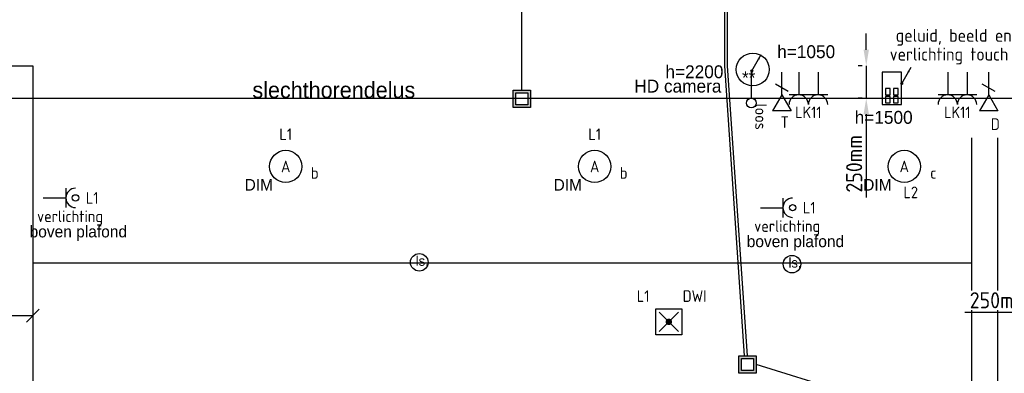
# Model space of a CAD drawing. Header units: millimetres. Extents: x -28157 to 193371, y -2151 to 171990.
# Tile 23 of 31: x 106655 to 114295, y 64750 to 67493. Entities that reach past the tile are written whole.
import ezdxf
from ezdxf.enums import TextEntityAlignment as Align

# ---------------------------------------------------------------- set-up
doc = ezdxf.new("R2010")
doc.units = ezdxf.units.MM
doc.header["$LTSCALE"] = 50
doc.layers.get('0').update_dxf_attribs({"linetype": 'CONTINUOUS'})
doc.layers.get('Defpoints').update_dxf_attribs({"linetype": 'CONTINUOUS'})
for name, color, linetype in [('BL$2----', 7, 'CONTINUOUS'), ('EL6131--_KG_D', 6, 'CONTINUOUS'), ('EL6222--', 20, 'CONTINUOUS'), ('EL6223--', 20, 'CONTINUOUS'), ('EL6311--', 20, 'CONTINUOUS'), ('EL6321--', 3, 'CONTINUOUS'), ('EL6422--', 3, 'CONTINUOUS'), ('EL6441--', 3, 'CONTINUOUS'), ('EM6131--_KG', 7, 'CONTINUOUS'), ('Inter Visual Systems Leidingen boven plafond tbv. AV', 5, 'CONTINUOUS'), ('Inter Visual Systems Vloerleidingen tbv. AV', 5, 'CONTINUOUS'), ('Inter Visual Systems Vloerleidingen tbv. Slechthorendenlus', 5, 'CONTINUOUS'), ('Inter Visual Systems Voorzieningen E', 5, 'CONTINUOUS'), ('Sparingen Heegt', 6, 'CONTINUOUS')]:
    doc.layers.add(name, color=color, linetype=linetype)
doc.styles.add('BURO-012', font='BUROFONT.shx', dxfattribs={"height": 120})
doc.styles.add('buro-018', font='BUROFONT.shx', dxfattribs={"height": 180})
doc.styles.add('STABICAD-018', font='ISOCP.SHX', dxfattribs={"height": 90})
doc.styles.get("Standard").update_dxf_attribs({"font": 'ISOCP'})
doc.dimstyles.new('ISO-25', dxfattribs={"dimtxt": 2.5, "dimasz": 2.5, "dimexe": 1.25, "dimexo": 0.625, "dimtad": 1, "dimtih": 1, "dimdec": 4, "dimdsep": 46, "dimtxsty": 'Standard', "dimcen": 2.5, "dimadec": 0, "dimazin": 0, "dimtfac": 1, "dimtdec": 4, "dimtmove": 0, "dimatfit": 3, "dimfxl": 1, "dimtvp": 1, "dimtolj": 1, "dimtzin": 0, "dimarcsym": 0})

# ---------------------------------------------------------------- blocks, each defined once
blk = doc.blocks.new('111512')
at = {"color": 0, "linetype": 'Continuous'}
for p, q in [((-2, 2), (2, 2)), ((-2, -2), (-2, 2)), ((2, 2), (2, -2)), ((-1.5, -1.5), (1.5, 1.5)), ((1.5, -1.5), (-1.5, 1.5)), ((2, -2), (-2, -2))]:
    blk.add_line(p, q, dxfattribs=at)
at = {"color": 0, "linetype": 'Continuous', "const_width": 0.5}
blk.add_lwpolyline([(-0.25, 0, 1), (0.25, 0, 1)], format="xyb", close=True, dxfattribs=at)
at = {"color": 0, "linetype": 'Continuous', "style": 'buro-018'}
for tag, p in [('PANEL', (0, 11.17)), ('CIRCUIT', (0, 8.17)), ('SUBCIRCUIT', (4.5, 8.17)), ('LIGHTFIXTURECODE', (0, 4))]:
    blk.add_attdef(tag, text='', height=1.8, dxfattribs=at).set_placement(p, align=Align.MIDDLE)
blk = doc.blocks.new('E00126')
at = {"color": 0, "linetype": 'Continuous'}
for p, q in [((-3, 4.5), (3, 4.5)), ((-1.5, 1), (-1.5, 4.5)), ((1.5, 1), (1.5, 4.5))]:
    blk.add_line(p, q, dxfattribs=at)
for centre in [(-1.5, 6), (1.5, 6)]:
    blk.add_arc(centre, 1.5, 180, 0, dxfattribs=at)
at = {"color": 0, "linetype": 'Continuous', "style": 'buro-018'}
for tag, p in [('PANEL', (0, 11.5)), ('CIRCUIT', (0, 8.5)), ('SUBCIRCUIT', (4.5, 8.5))]:
    blk.add_attdef(tag, text='', height=1.8, dxfattribs=at).set_placement(p, align=Align.MIDDLE)
at = {"color": 0, "linetype": 'Continuous', "style": 'buro-018', "flags": 1}
for tag, p in [('POWERCODE', (13, 8.5)), ('ARTICLECODE', (0, 0))]:
    blk.add_attdef(tag, text='', height=1.8, dxfattribs=at).set_placement(p, align=Align.MIDDLE)
blk = doc.blocks.new('E00410')
at = {"color": 0, "linetype": 'Continuous', "lineweight": -2}
for p, q in [((1.5, 6), (-1.5, 6)), ((-1.5, 6), (-1.5, 1)), ((-0.25, 5.75), (-1, 5.75)), ((-1, 5.75), (-1, 4.75)), ((-1, 4.75), (-0.25, 4.75)), ((-0.25, 4.75), (-0.25, 5.75)), ((1, 5.75), (0.25, 5.75)), ((0.25, 5.75), (0.25, 4.75)), ((0.25, 4.75), (1, 4.75)), ((1, 4.75), (1, 5.75)), ((1.5, 1), (1.5, 6)), ((-0.25, 4.5), (-1, 4.5)), ((-1, 4.5), (-1, 3.5)), ((-1, 3.5), (-0.25, 3.5)), ((-0.25, 3.5), (-0.25, 4.5)), ((1, 4.5), (0.25, 4.5)), ((0.25, 4.5), (0.25, 3.5)), ((0.25, 3.5), (1, 3.5)), ((1, 3.5), (1, 4.5)), ((-1.5, 1), (1.5, 1))]:
    blk.add_line(p, q, dxfattribs=at)
at = {"color": 0, "linetype": 'Continuous', "lineweight": -2, "style": 'STABICAD-018'}
for tag, p in [('SWITCHCODE', (3, 5)), ('ARTICLECODE', (0, 1))]:
    blk.add_attdef(tag, text='', height=1.8, dxfattribs=at).set_placement(p, align=Align.MIDDLE)
blk = doc.blocks.new('*U151')
at = {"color": 0, "linetype": 'Continuous'}
for p, q in [((0, 125, -2730), (6663.4, 125, -2730)), ((0, -125, -2730), (6663.4, -125, -2730))]:
    blk.add_line(p, q, dxfattribs=at)
at = {"layer": 'EL6223--', "color": 2, "style": 'BURO-012'}
for tag, p in [('SECTIONCODE', (106631.3, 66788.1, 2730)), ('ELEMENTCODE', (106631.3, 66788.1, 2730)), ('POSITIONCODE', (106781.3, 63528.5, 2730))]:
    blk.add_attdef(tag, p, '', height=1.8, dxfattribs=at)
blk = doc.blocks.new('*U419')
at = {"color": 0, "linetype": 'Continuous'}
for p, q in [((0, 100, -2730), (6476.4, 100, -2730)), ((0, -100, -2730), (6476.4, -100, -2730))]:
    blk.add_line(p, q, dxfattribs=at)
at = {"layer": 'Sparingen Heegt', "color": 2, "style": 'BURO-012'}
for tag in ['SECTIONCODE', 'ELEMENTCODE', 'POSITIONCODE']:
    blk.add_attdef(tag, (114144.5, 60099.7, 2730), '', height=2, dxfattribs=at)
blk = doc.blocks.new('E00154')
at = {"color": 0, "linetype": 'Continuous'}
for p, q in [((-1.44, 7), (1.44, 7)), ((0, 4.5), (-1.44, 7)), ((0, 4.5), (1.44, 7)), ((-1, 4), (1, 2.85)), ((0, 4.5), (0, 1))]:
    blk.add_line(p, q, dxfattribs=at)
at = {"color": 0, "linetype": 'Continuous', "style": 'STABICAD-018'}
for tag, p in [('COMMENT1', (0, 12)), ('TELECOM1', (0, 9)), ('TEXT1', (2.5, 6)), ('ARTICLECODE', (0, 0))]:
    blk.add_attdef(tag, text='', height=1.8, dxfattribs=at).set_placement(p, align=Align.MIDDLE)
blk = doc.blocks.new('E00152')
at = {"color": 0, "linetype": 'Continuous'}
for p, q in [((-1.44, 7), (1.44, 7)), ((0, 4.5), (-1.44, 7)), ((0, 4.5), (1.44, 7)), ((-1, 4), (1, 2.85)), ((0, 4.5), (0, 1))]:
    blk.add_line(p, q, dxfattribs=at)
at = {"color": 7, "style": 'buro-018'}
for tag, p in [('COMMENT1', (0, 12)), ('DATACOM1', (0, 9))]:
    blk.add_attdef(tag, text='', height=1.8, dxfattribs=at).set_placement(p, align=Align.MIDDLE)
at = {"color": 0, "style": 'buro-018'}
blk.add_attdef('TEXT1', text='', height=1.8, dxfattribs=at).set_placement((2.5, 6), align=Align.MIDDLE)
at = {"color": 0, "linetype": 'Continuous', "style": 'buro-018', "flags": 1}
blk.add_attdef('ARTICLECODE', text='', height=1.8, dxfattribs=at).set_placement((0, 0), align=Align.MIDDLE)
blk = doc.blocks.new('1115B3')
at = {"color": 0, "linetype": 'Continuous'}
blk.add_circle((0, 3.5), 2.5, dxfattribs=at)
at = {"color": 0, "linetype": 'Continuous', "style": 'STABICAD-018'}
for tag, p in [('PANEL', (0, 11.5)), ('CIRCUIT', (0, 8.5)), ('SUBCIRCUIT', (4.5, 8.5)), ('LIGHTFIXTURECODE', (0, 3.5)), ('SWITCHCODE', (4.5, 2.5))]:
    blk.add_attdef(tag, text='', height=1.8, dxfattribs=at).set_placement(p, align=Align.MIDDLE)
blk = doc.blocks.new('*U145')
at = {"color": 0, "linetype": 'Continuous'}
for p, q in [((-225, 125, -5430), (-175, 125, -5430)), ((-175, 125, -5430), (125, 125, -5430)), ((125, 125, -5430), (125, -175, -5430)), ((-175, -125, -5430), (-225, -125, -5430)), ((-125, -225, -5430), (-125, -175, -5430)), ((125, -175, -5430), (125, -225, -5430))]:
    blk.add_line(p, q, dxfattribs=at)
blk.add_arc((-175, -175, -5430), 50, 0, 90, dxfattribs=at)
at = {"layer": 'EL6223--', "color": 2, "style": 'BURO-012'}
for tag in ['SECTIONCODE', 'ELEMENTCODE', 'POSITIONCODE']:
    blk.add_attdef(tag, (106631.3, 67009.9, 5430), '', height=1.8, dxfattribs=at)
blk = doc.blocks.new('*U235')
at = {"color": 0, "linetype": 'Continuous'}
for p, q in [((-96.3, 147.5, -2730), (-310.6, 147.5, -2730)), ((0, 0, -2730), (-96.3, 147.5, -2730)), ((50, 50, -2730), (-50, -50, -2730)), ((0, 0, -2730), (250, 0, -2730)), ((300, 50, -2730), (200, -50, -2730))]:
    blk.add_line(p, q, dxfattribs=at)
at = {"color": 0, "linetype": 'Continuous', "style": 'STABICAD-018'}
for s, p in [('250', (-310.6, 172.5, -2730)), ('60', (-250.7, 32.5, -2730))]:
    blk.add_text(s, height=90, dxfattribs=at).set_placement(p)
blk = doc.blocks.new('E00516')
at = {"color": 0, "linetype": 'Continuous'}
for p, q in [((-1.5, 4.5), (1.5, 4.5)), ((0, 1), (0, 4.5))]:
    blk.add_line(p, q, dxfattribs=at)
blk.add_circle((0, 6), 0.5, dxfattribs=at)
blk.add_arc((0, 6), 1.5, 180, 0, dxfattribs=at)
at = {"color": 0, "linetype": 'Continuous', "style": 'STABICAD-018'}
for tag, p in [('PANEL', (0, 11)), ('CIRCUIT', (0, 8)), ('SUBCIRCUIT', (4.5, 8)), ('SWITCHCODE', (3.5, 5)), ('ARTICLECODE', (0, 0))]:
    blk.add_attdef(tag, text='', height=1.8, dxfattribs=at).set_placement(p, align=Align.MIDDLE)
blk = doc.blocks.new('*D488')
at = {"layer": 'Defpoints', "color": 0, "transparency": 16777216}
for p in [(114760.4, 65228.7), (115013.3, 65225.5), (115013.3, 65222.6)]:
    blk.add_point(p, dxfattribs=at)
at = {"layer": 'Inter Visual Systems Vloerleidingen tbv. Slechthorendenlus', "color": 0, "lineweight": -2, "transparency": 16777216}
for p, q in [((114635.4, 65222.6), (113990.2, 65222.6)), ((115013.3, 65222.6), (114760.4, 65222.6)), ((114760.4, 65197.5), (114760.4, 65160.1)), ((115013.3, 65194.3), (115013.3, 65160.1)), ((115138.3, 65222.6), (115263.3, 65222.6))]:
    blk.add_line(p, q, dxfattribs=at)
at = {"layer": 'Inter Visual Systems Vloerleidingen tbv. Slechthorendenlus', "color": 0, "transparency": 16777216}
for points in [[(114635.4, 65243.4), (114635.4, 65201.7), (114760.4, 65222.6)], [(115138.3, 65243.4), (115138.3, 65201.7), (115013.3, 65222.6)]]:
    blk.add_solid(points, dxfattribs=at)
at = {"layer": 'Inter Visual Systems Vloerleidingen tbv. Slechthorendenlus', "color": 0, "transparency": 16777216, "insert": (114250.3, 65316.3), "char_height": 125, "attachment_point": 5, "bg_fill": 3, "box_fill_scale": 1.1, "bg_fill_color": 256, "bg_fill_true_color": 13158600, "bg_fill_transparency": 0}
blk.add_mtext('\\A1;250mm', dxfattribs=at)
blk = doc.blocks.new('E00141')
at = {"color": 0, "linetype": 'Continuous'}
blk.add_line((0, 5.25), (0, 1), dxfattribs=at)
blk.add_circle((0, 6), 0.75, dxfattribs=at)
at = {"color": 0, "linetype": 'Continuous', "style": 'STABICAD-018'}
for tag, p in [('COMMENT1', (0, 12)), ('DATACOM1', (0, 9)), ('TEXT1', (5, 6)), ('ARTICLECODE', (0, 0))]:
    blk.add_attdef(tag, text='', height=1.8, dxfattribs=at).set_placement(p, align=Align.MIDDLE)
blk = doc.blocks.new('E00169')
at = {"color": 0, "linetype": 'Continuous'}
blk.add_line((0, 0), (-5, -8.66), dxfattribs=at)
at = {"color": 0, "linetype": 'Continuous', "const_width": 0.5}
blk.add_lwpolyline([(-0.25, 0, 1), (0.25, 0, 1)], format="xyb", close=True, dxfattribs=at)
at = {"color": 0, "linetype": 'Continuous'}
blk.add_lwpolyline([(-5, -8.66, 0, 1, 0), (-3.5, -6.06, 1, 1, 0)], format="xyseb", dxfattribs=at)
blk.add_circle((0, 0), 0.5, dxfattribs=at)
at = {"color": 0, "linetype": 'Continuous', "style": 'STABICAD-018'}
blk.add_attdef('ARTICLECODE', text='', height=1.8, dxfattribs=at).set_placement((0, 0), align=Align.MIDDLE)
blk = doc.blocks.new('E00414')
at = {"color": 0, "linetype": 'Continuous'}
for p, q in [((-2.9, -2.9), (-2.9, 2.9)), ((-2.9, 2.9), (2.9, 2.9)), ((-2, 2), (2, 2)), ((-2, -2), (-2, 2)), ((2, 2), (2, -2)), ((2.9, 2.9), (2.9, -2.9)), ((2.9, -2.9), (-2.9, -2.9)), ((2, -2), (-2, -2))]:
    blk.add_line(p, q, dxfattribs=at)
for points in [[(-2.9, 2.9), (2.9, 2.9), (-2, 2), (2, 2)], [(-2, -2), (-2.9, -2.9), (-2, 2), (-2.9, 2.9)], [(2, 2), (2.9, 2.9), (2, -2), (2.9, -2.9)], [(2, -2), (2.9, -2.9), (-2, -2), (-2.9, -2.9)]]:
    blk.add_solid(points, dxfattribs=at)
at = {"color": 0, "linetype": 'Continuous', "style": 'STABICAD-018'}
for tag, p in [('PANEL', (0, 8)), ('CIRCUIT', (0, 5)), ('SUBCIRCUIT', (4.5, 5)), ('ARTICLECODE', (0, 0))]:
    blk.add_attdef(tag, text='', height=1.8, dxfattribs=at).set_placement(p, align=Align.MIDDLE)
at = {"color": 0, "linetype": 'Continuous', "style": 'STABICAD-018', "flags": 1}
blk.add_attdef('POWERCODE', text='', height=1.8, dxfattribs=at).set_placement((13, 5), align=Align.MIDDLE)
blk = doc.blocks.new('*D520')
at = {"layer": 'Defpoints', "color": 0, "transparency": 16777216}
for p in [(113224, 67134.9, -2850), (113224, 66884.9, -2850), (113224, 66884.9)]:
    blk.add_point(p, dxfattribs=at)
at = {"layer": 'Inter Visual Systems Vloerleidingen tbv. Slechthorendenlus', "color": 0, "lineweight": -2, "transparency": 16777216}
for p, q in [((113224, 67259.9), (113224, 67384.9)), ((113192.7, 67134.9), (113161.5, 67134.9)), ((113224, 67134.9), (113224, 66884.9)), ((113192.7, 66884.9), (113161.5, 66884.9)), ((113224, 66759.9), (113224, 66114.7))]:
    blk.add_line(p, q, dxfattribs=at)
at = {"layer": 'Inter Visual Systems Vloerleidingen tbv. Slechthorendenlus', "color": 0, "transparency": 16777216}
for points in [[(113203.2, 67259.9), (113244.8, 67259.9), (113224, 67134.9)], [(113203.2, 66759.9), (113244.8, 66759.9), (113224, 66884.9)]]:
    blk.add_solid(points, dxfattribs=at)
at = {"layer": 'Inter Visual Systems Vloerleidingen tbv. Slechthorendenlus', "color": 0, "transparency": 16777216, "insert": (113130.2, 66374.8), "char_height": 125, "attachment_point": 5, "rotation": 90, "bg_fill": 3, "box_fill_scale": 1.1, "bg_fill_color": 256, "bg_fill_true_color": 13158600, "bg_fill_transparency": 0}
blk.add_mtext('\\A1;250mm', dxfattribs=at)

msp = doc.modelspace()

# ---------------------------------------------------------------- linework, layer by layer
at = {"layer": 'Inter Visual Systems Leidingen boven plafond tbv. AV'}
msp.add_line((106756.30496, 65606.10089), (114044.53333, 65606.10089), dxfattribs=at)
at = {"layer": 'Inter Visual Systems Leidingen boven plafond tbv. AV', "color": 0}
for centre in [(109755.30529, 65610.24779, -1992.55041), (112647.66304, 65596.34947, -1992.55041)]:
    msp.add_circle(centre, 68.06113, dxfattribs=at)
at = {"layer": 'Inter Visual Systems Vloerleidingen tbv. AV'}
for p, q in [((112125.34278, 67134.26106, 2850), (112125.34278, 70650.56645, 2850)), ((112147.74822, 67135.93128, 2850), (112147.74822, 70630.9437, 2850)), ((112280.27786, 64884.06556, 2850), (112125.34278, 67134.26106, 2850)), ((112302.6833, 64885.73579, 2850), (112147.74822, 67135.93128, 2850)), ((113033.53809, 64611.35132, 2730), (112370.1833, 64818.23579, 2850))]:
    msp.add_line(p, q, dxfattribs=at)
at = {"layer": 'Inter Visual Systems Vloerleidingen tbv. Slechthorendenlus', "color": 11}
msp.add_line((110552.06733, 66945.95179, 2850), (110552.06733, 71095.58182, 2850), dxfattribs=at)
at = {"layer": 'Inter Visual Systems Voorzieningen E', "color": 0}
msp.add_circle((112343.25047, 67106.53711, 5700), 127.58762, dxfattribs=at)

# ---------------------------------------------------------------- block references
at = {"layer": 'EL6131--_KG_D', "color": 6, "linetype": 'Continuous'}
msp.add_blockref('*U145', (106631.30496, 67009.91669, 5430), dxfattribs=at)
at = {"layer": 'EL6131--_KG_D', "color": 6, "linetype": 'Continuous', "rotation": 270}
msp.add_blockref('*U151', (106631.30496, 66788.07676, 2730), dxfattribs=at)
at = {"layer": 'EL6131--_KG_D', "linetype": 'Continuous', "rotation": 90.00000000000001}
msp.add_blockref('*U419', (114144.53333, 60099.67241, 2730), dxfattribs=at)
at = {"layer": 'EL6222--', "linetype": 'Continuous'}
ref = msp.add_blockref('E00126', (112774.57809, 67134.91669), dxfattribs=dict(at, xscale=50, yscale=50, zscale=50, rotation=180))
ref.add_attrib('CIRCUIT', 'LK11', dxfattribs={"layer": '0', "color": 7, "linetype": 'Continuous', "height": 90, "style": 'STABICAD-018'}).set_placement((112774.57809, 66774.15669), align=Align.MIDDLE)
ref = msp.add_blockref('E00126', (113930.80103, 67134.91669), dxfattribs=dict(at, xscale=50, yscale=50, zscale=50, rotation=180))
ref.add_attrib('CIRCUIT', 'LK11', dxfattribs={"layer": '0', "color": 7, "linetype": 'Continuous', "height": 90, "style": 'STABICAD-018'}).set_placement((113930.80103, 66774.15669), align=Align.MIDDLE)
at = {"layer": 'EL6311--', "linetype": 'Continuous'}
ref = msp.add_blockref('E00410', (113422.77669, 67134.91669), dxfattribs=dict(at, xscale=50, yscale=50, zscale=50, rotation=180))
ref.add_attrib('ARTICLECODE', 'geluid, beeld en', dxfattribs={"layer": '0', "color": 7, "linetype": 'Continuous', "height": 100, "style": 'STABICAD-018'}).set_placement((113902.65026, 67356.71004), align=Align.MIDDLE)
ref.add_attrib('SWITCHCODE', ' verlichting touch panel', dxfattribs={"layer": '0', "color": 7, "linetype": 'Continuous', "height": 100, "style": 'STABICAD-018'}).set_placement((114014.12527, 67210.68505), align=Align.MIDDLE)
ref = msp.add_blockref('1115B3', (108719.02699, 66179.54074, 2730), dxfattribs=dict(at, xscale=50, yscale=50, zscale=50))
ref.add_attrib('CIRCUIT', 'L1', dxfattribs={"layer": '0', "color": 7, "linetype": 'Continuous', "height": 90, "style": 'STABICAD-018'}).set_placement((108719.02699, 66604.54074, 2730), align=Align.MIDDLE)
ref.add_attrib('LIGHTFIXTURECODE', 'A', dxfattribs={"layer": '0', "color": 1, "linetype": 'Continuous', "height": 90, "style": 'STABICAD-018'}).set_placement((108719.02699, 66354.54074, 2730), align=Align.MIDDLE)
ref.add_attrib('SWITCHCODE', 'b', dxfattribs={"layer": '0', "color": 1, "linetype": 'Continuous', "height": 90, "style": 'STABICAD-018'}).set_placement((108944.02699, 66304.54074, 2730), align=Align.MIDDLE)
ref = msp.add_blockref('1115B3', (111116.52699, 66179.54074, 2730), dxfattribs=dict(at, xscale=50, yscale=50, zscale=50))
ref.add_attrib('CIRCUIT', 'L1', dxfattribs={"layer": '0', "color": 7, "linetype": 'Continuous', "height": 90, "style": 'STABICAD-018'}).set_placement((111116.52699, 66604.54074, 2730), align=Align.MIDDLE)
ref.add_attrib('LIGHTFIXTURECODE', 'A', dxfattribs={"layer": '0', "color": 1, "linetype": 'Continuous', "height": 90, "style": 'STABICAD-018'}).set_placement((111116.52699, 66354.54074, 2730), align=Align.MIDDLE)
ref.add_attrib('SWITCHCODE', 'b', dxfattribs={"layer": '0', "color": 1, "linetype": 'Continuous', "height": 90, "style": 'STABICAD-018'}).set_placement((111341.52699, 66304.54074, 2730), align=Align.MIDDLE)
ref = msp.add_blockref('1115B3', (113519.02699, 66179.54074, 2730), dxfattribs=dict(at, xscale=50, yscale=50, zscale=50))
ref.add_attrib('CIRCUIT', 'L2', dxfattribs={"layer": '0', "color": 7, "linetype": 'Continuous', "height": 90, "style": 'STABICAD-018'}).set_placement((113569.14546, 66153.00927, 2730), align=Align.MIDDLE)
ref.add_attrib('LIGHTFIXTURECODE', 'A', dxfattribs={"layer": '0', "color": 7, "linetype": 'Continuous', "height": 90, "style": 'STABICAD-018'}).set_placement((113519.02699, 66354.54074, 2730), align=Align.MIDDLE)
ref.add_attrib('SWITCHCODE', 'c', dxfattribs={"layer": '0', "color": 1, "linetype": 'Continuous', "height": 90, "style": 'STABICAD-018'}).set_placement((113744.02699, 66304.54074, 2730), align=Align.MIDDLE)
ref = msp.add_blockref('E00516', (106788.12716, 66110.35355), dxfattribs=dict(at, xscale=50, yscale=50, zscale=50, rotation=270))
ref.add_attrib('ARTICLECODE', 'verlichting', dxfattribs={"layer": '0', "color": 7, "linetype": 'Continuous', "height": 90, "style": 'STABICAD-018'}).set_placement((107045.56716, 65954.38855), align=Align.MIDDLE)
ref.add_attrib('CIRCUIT', 'L1', dxfattribs={"layer": '0', "color": 7, "linetype": 'Continuous', "height": 90, "style": 'STABICAD-018'}).set_placement((107217.08216, 66110.35355), align=Align.MIDDLE)
ref = msp.add_blockref('E00516', (112352.84118, 66034.45063), dxfattribs=dict(at, xscale=50, yscale=50, zscale=50, rotation=270))
ref.add_attrib('ARTICLECODE', 'verlichting', dxfattribs={"layer": '0', "color": 7, "linetype": 'Continuous', "height": 90, "style": 'STABICAD-018'}).set_placement((112610.28118, 65878.48563), align=Align.MIDDLE)
ref.add_attrib('CIRCUIT', 'L1', dxfattribs={"layer": '0', "color": 7, "linetype": 'Continuous', "height": 90, "style": 'STABICAD-018'}).set_placement((112781.79618, 66034.45063), align=Align.MIDDLE)
at = {"layer": 'EL6321--', "linetype": 'Continuous'}
ref = msp.add_blockref('111512', (111692.17259, 65148.65869, 2730), dxfattribs=dict(at, xscale=50, yscale=50, zscale=50))
ref.add_attrib('CIRCUIT', 'L1', dxfattribs={"layer": '0', "color": 7, "linetype": 'Continuous', "height": 90, "style": 'STABICAD-018'}).set_placement((111492.17259, 65348.65869, 2730), align=Align.MIDDLE)
ref.add_attrib('LIGHTFIXTURECODE', 'DWI', dxfattribs={"layer": '0', "color": 7, "linetype": 'Continuous', "height": 90, "style": 'STABICAD-018'}).set_placement((111892.17259, 65348.65869, 2730), align=Align.MIDDLE)
at = {"layer": 'EL6321--', "linetype": 'Continuous', "xscale": 50, "yscale": 50, "zscale": 50}
msp.add_blockref('111512', (111692.17259, 65148.65869), dxfattribs=at)
at = {"layer": 'EL6422--', "linetype": 'Continuous'}
ref = msp.add_blockref('E00154', (112569.26608, 67134.91669), dxfattribs=dict(at, xscale=50, yscale=50, zscale=50, rotation=180))
ref.add_attrib('TEXT1', 'T', dxfattribs={"layer": '0', "color": 7, "linetype": 'Continuous', "height": 90, "style": 'STABICAD-018'}).set_placement((112591.0847, 66697.75225), align=Align.MIDDLE)
at = {"layer": 'EL6441--', "linetype": 'Continuous'}
ref = msp.add_blockref('E00152', (114174.14549, 67134.91669), dxfattribs=dict(at, xscale=50, yscale=50, zscale=50, rotation=180))
ref.add_attrib('TEXT1', 'D', dxfattribs={"layer": '0', "color": 7, "linetype": 'Continuous', "height": 90, "style": 'STABICAD-018'}).set_placement((114225.37781, 66682.5122), align=Align.MIDDLE)
at = {"layer": 'EM6131--_KG', "linetype": 'Continuous'}
msp.add_blockref('*U235', (106506.30496, 65197.10232, 2730), dxfattribs=at)
at = {"layer": 'Inter Visual Systems Vloerleidingen tbv. AV', "color": 20, "xscale": 23.2758620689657, "yscale": 23.2758620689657, "zscale": 50}
msp.add_blockref('E00414', (112302.6833, 64818.23579, 2850), dxfattribs=at)
at = {"layer": 'Inter Visual Systems Vloerleidingen tbv. Slechthorendenlus', "color": 20, "xscale": 23.2758620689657, "yscale": 23.2758620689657, "zscale": 50}
msp.add_blockref('E00414', (110552.06733, 66878.45179, 2850), dxfattribs=at)
at = {"layer": 'Inter Visual Systems Voorzieningen E', "color": 3, "xscale": 14.73758252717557, "yscale": 14.73758252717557, "zscale": 50, "rotation": 180}
for p in [(112335.9214, 67096.23124, 5700), (113499.00555, 66998.10188, 5700)]:
    msp.add_blockref('E00169', p, dxfattribs=at)
at = {"layer": 'Inter Visual Systems Voorzieningen E', "color": 3, "linetype": 'Continuous'}
ref = msp.add_blockref('E00141', (112332.23701, 67146.23124, 5700), dxfattribs=dict(at, xscale=50, yscale=50, zscale=50, rotation=180))
ref.add_attrib('TEXT1', 'loos ', dxfattribs={"layer": '0', "color": 7, "linetype": 'Continuous', "height": 90, "rotation": 270, "style": 'STABICAD-018'}).set_placement((112406.74256, 66714.66504, 5700), align=Align.MIDDLE)

# ---------------------------------------------------------------- texts
at = {"layer": 'BL$2----', "char_height": 100, "attachment_point": 1, "style": 'BURO-012'}
for s, insert in [('h=1050', (112532.90199, 67294.67469, 5460)), ('**', (112260.01083, 67092.54507)), ('h=1500', (113134.2309, 66785.21009, 5460))]:
    msp.add_mtext_dynamic_manual_height_columns(s, width=882.2052629, gutter_width=600, heights=[0], dxfattribs=dict(at, insert=insert))
at = {"layer": 'EL6222--', "color": 0, "char_height": 90, "width": 2288.4092907, "attachment_point": 1, "style": 'BURO-012'}
for s, insert in [('DIM', (108400.02759, 66257.05687, 2730)), ('DIM', (110797.52759, 66257.05687, 2730)), ('DIM', (113200.02759, 66257.05687, 2730)), ('boven plafond', (106731.72847, 65894.1595, 2730)), ('boven plafond', (112296.4425, 65818.25658, 2730))]:
    msp.add_mtext(s, dxfattribs=dict(at, insert=insert))
at = {"layer": 'Inter Visual Systems Leidingen boven plafond tbv. AV', "color": 0, "char_height": 75, "attachment_point": 1, "style": 'BURO-012'}
for insert in [(109728.62445, 65658.62273, -2232.55041), (112620.9822, 65644.72442, -2232.55041)]:
    msp.add_mtext_dynamic_manual_height_columns('\\A1;ls.', width=1200.6200925, gutter_width=600, heights=[0], dxfattribs=dict(at, insert=insert))
at = {"layer": 'Inter Visual Systems Vloerleidingen tbv. Slechthorendenlus', "color": 0, "insert": (108460.49585, 67009.91669), "char_height": 125, "width": 2288.4092907, "attachment_point": 1, "style": 'BURO-012'}
msp.add_mtext('slechthorendelus', dxfattribs=at)
at = {"layer": 'Inter Visual Systems Voorzieningen E', "color": 0, "char_height": 100, "attachment_point": 1, "style": 'BURO-012'}
for s, width, insert in [('h=2200', 882.2052629, (111665.60522, 67138.95751)), ('HD camera', 1218.2202263, (111424.12847, 67027.56729, 5460))]:
    msp.add_mtext_dynamic_manual_height_columns(s, width=width, gutter_width=600, heights=[0], dxfattribs=dict(at, insert=insert))

# ---------------------------------------------------------------- next in the draw order: dimensions: what is measured, and where the dimension line sits
at = {"layer": 'Inter Visual Systems Vloerleidingen tbv. Slechthorendenlus', "color": 0}
dim = msp.add_linear_dim(base=(113223.98561, 66884.91669, 2850), p1=(113223.98561, 67134.91669), p2=(113223.98561, 66884.91669), angle=90, text='250mm', dimstyle='ISO-25', override={"dimscale": 50, "dimzin": 0, "dimtfill": 1, "dimarcsym": 2}, dxfattribs=at)
dim.commit()
dim.dimension.update_dxf_attribs({"geometry": '*D520', "text_midpoint": (113223.98561, 66374.81435, 2850), "dimtype": 160})
dim = msp.add_linear_dim(base=(115013.28394, 65222.55155, 2850), p1=(114760.37335, 65228.7458, 2850), p2=(115013.28394, 65225.5183, 2850), text='250mm', dimstyle='ISO-25', override={"dimscale": 50, "dimzin": 0, "dimtfill": 1, "dimarcsym": 2}, dxfattribs=at)
dim.commit()
dim.dimension.update_dxf_attribs({"geometry": '*D488', "text_midpoint": (114250.27101, 65222.55155, 2850), "dimtype": 160})

# ---------------------------------------------------------------- next in the draw order: linework, layer by layer
at = {"layer": 'Inter Visual Systems Vloerleidingen tbv. Slechthorendenlus', "color": 11}
msp.add_line((104329.02699, 66884.91669), (114760.37335, 66884.91669), dxfattribs=at)

doc.saveas('drawing.dxf')
